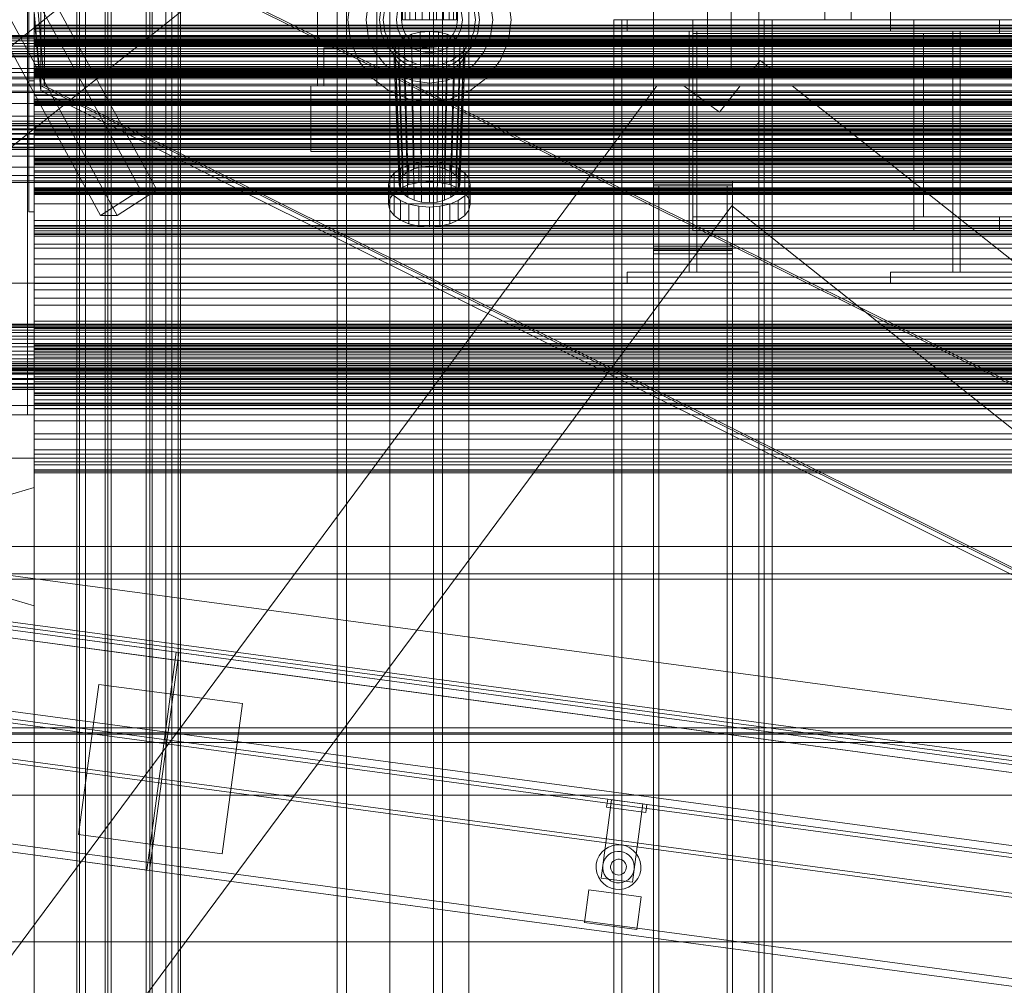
# Model space of a CAD drawing. Header units: millimetres. Extents: x -4738 to 65662, y -68080 to 6847.
# Tile 85 of 256: x -1261 to -514, y -35633 to -34900. Entities that reach past the tile are written whole.
import ezdxf

# ---------------------------------------------------------------- set-up
doc = ezdxf.new("R2010")
doc.units = ezdxf.units.MM
for name, color, linetype, lineweight in [('COTAS_O', 1, 'Continuous', 0), ('COTAS_P', 1, 'Continuous', 0), ('frontal_briquetadora', 7, 'Continuous', 0), ('frontal_C01', 7, 'Continuous', 0), ('frontal_C03', 7, 'Continuous', 0), ('frontal_C09', 7, 'Continuous', 0), ('frontal_C10', 7, 'Continuous', 0), ('frontal_dosificador', 7, 'Continuous', 0), ('frontal_mezcladora', 7, 'Continuous', 0), ('frontal_secador', 7, 'Continuous', 0), ('frontal_tolva', 7, 'Continuous', 0)]:
    doc.layers.add(name, color=color, linetype=linetype, lineweight=lineweight)
doc.dimstyles.new('R19_100', dxfattribs={"dimtxt": 250, "dimasz": 150, "dimexe": 150, "dimexo": 80, "dimgap": 100, "dimtad": 1, "dimtih": 1, "dimtoh": 1, "dimdsep": 46, "dimcen": 0.09, "dimadec": 0, "dimazin": 0, "dimtfac": 1, "dimtdec": 4, "dimtofl": 0, "dimtmove": 0, "dimatfit": 3, "dimfxl": 1, "dimtolj": 1, "dimtzin": 0, "dimarcsym": 0})

# ---------------------------------------------------------------- blocks, each defined once
blk = doc.blocks.new('DIM_R30_46')
at = {"layer": 'COTAS_P'}
for p, q in [((-4100, -35030), (-4219.91, -35921.98)), ((140, -35600), (20.09, -36491.98)), ((-4219.91, -35921.98), (-4065.25, -35897.36)), ((20.09, -36491.98), (-4219.91, -35921.98)), ((-4219.91, -35921.98), (-4077.24, -35986.56)), ((20.09, -36491.98), (-122.58, -36427.39)), ((20.09, -36491.98), (-134.57, -36516.59))]:
    blk.add_line(p, q, dxfattribs=at)
blk.add_text('4278.14 P', height=250, rotation=172.34341, dxfattribs=at).set_placement((-2113.24, -36306.08))
blk = doc.blocks.new('DIM_R30_50')
at = {"layer": 'COTAS_O'}
for p, q in [((-1850, -34900), (-1850, -35600)), ((-150, -34900), (-150, -35600)), ((-1850, -35600), (-1700, -35555)), ((-150, -35600), (-300, -35555)), ((-150, -35600), (-1850, -35600)), ((-1850, -35600), (-1700, -35645)), ((-150, -35600), (-300, -35645))]:
    blk.add_line(p, q, dxfattribs=at)
blk.add_text('1700 O', height=250, rotation=180, dxfattribs=at).set_placement((-1000, -35700))
blk = doc.blocks.new('DIM_R30_51')
at = {"layer": 'COTAS_O'}
for p, q in [((-650, -33700), (50, -33700)), ((50, -33700), (5, -33850)), ((50, -34900), (50, -33700)), ((50, -33700), (95, -33850)), ((50, -34900), (5, -34750)), ((50, -34900), (95, -34750)), ((-650, -34900), (50, -34900))]:
    blk.add_line(p, q, dxfattribs=at)
blk.add_text('1200 O', height=250, rotation=90, dxfattribs=at).set_placement((-50, -34300))
blk = doc.blocks.new('DIM_R30_52')
at = {"layer": 'COTAS_O'}
for p, q in [((-650, -34200), (-500, -34155)), ((650, -34200), (500, -34155)), ((-650, -34900), (-650, -34200)), ((-650, -34200), (650, -34200)), ((-650, -34200), (-500, -34245)), ((650, -34200), (500, -34245)), ((650, -34900), (650, -34200))]:
    blk.add_line(p, q, dxfattribs=at)
blk.add_text('1300 O', height=250, dxfattribs=at).set_placement((0, -34100))
blk = doc.blocks.new('DIM_R30_53')
at = {"layer": 'COTAS_O'}
for p, q in [((-1480, -33670), (-780, -33670)), ((-780, -33670), (-825, -33820)), ((-780, -36000), (-780, -33670)), ((-780, -33670), (-735, -33820)), ((-780, -36000), (-825, -35850)), ((-780, -36000), (-735, -35850)), ((-1480, -36000), (-780, -36000))]:
    blk.add_line(p, q, dxfattribs=at)
blk.add_text('2330 O', height=250, rotation=90, dxfattribs=at).set_placement((-880, -34835))
blk = doc.blocks.new('DIM_R30_54')
at = {"layer": 'COTAS_O'}
for p, q in [((-1480, -35300), (-1330, -35255)), ((490, -35300), (340, -35255)), ((-1480, -36000), (-1480, -35300)), ((-1480, -35300), (490, -35300)), ((-1480, -35300), (-1330, -35345)), ((490, -35300), (340, -35345)), ((490, -36000), (490, -35300))]:
    blk.add_line(p, q, dxfattribs=at)
blk.add_text('1970 O', height=250, dxfattribs=at).set_placement((-495, -35200))
blk = doc.blocks.new('DIM_R30_55')
at = {"layer": 'COTAS_O'}
for p, q in [((-1400, -33000), (-700, -33000)), ((-700, -33000), (-745, -33150)), ((-700, -36000), (-700, -33000)), ((-700, -33000), (-655, -33150)), ((-700, -36000), (-745, -35850)), ((-700, -36000), (-655, -35850)), ((-1400, -36000), (-700, -36000))]:
    blk.add_line(p, q, dxfattribs=at)
blk.add_text('3000 O', height=250, rotation=90, dxfattribs=at).set_placement((-800, -34500))
blk = doc.blocks.new('DIM_R30_56')
at = {"layer": 'COTAS_O'}
for p, q in [((-1400, -35300), (-1250, -35255)), ((1400, -35300), (1250, -35255)), ((-1400, -36000), (-1400, -35300)), ((-1400, -35300), (1400, -35300)), ((-1400, -35300), (-1250, -35345)), ((1400, -35300), (1250, -35345)), ((1400, -36000), (1400, -35300))]:
    blk.add_line(p, q, dxfattribs=at)
blk.add_text('2800 O', height=250, dxfattribs=at).set_placement((0, -35200))

msp = doc.modelspace()

# ---------------------------------------------------------------- linework, layer by layer
at = {"layer": 'frontal_briquetadora'}
for p, q in [((-739, -34736), (-739, -34940)), ((-721, -34736), (-721, -34940)), ((-706.157, -34940), (-698.89, -34930.857)), ((-687.386, -34940), (-698.89, -34930.857)), ((-1480, -34940), (-500, -34940)), ((-1330, -34940), (-500, -34940)), ((-721, -34940), (-739, -34940)), ((-706.157, -34940), (-687.386, -34940)), ((-1330, -35694.962), (-777.418, -34950)), ((-1330, -34950), (340, -34950)), ((-1330, -34950), (-320, -34950)), ((-777.418, -34950), (-756.963, -34950)), ((-756.963, -34950), (-730, -34970)), ((-730, -34970), (-714.105, -34950)), ((-714.105, -34950), (-674.804, -34950)), ((-674.804, -34950), (340, -35756.525)), ((-1330, -35862.816), (-720.639, -35041.307)), ((-720.639, -35041.307), (340, -35884.261))]:
    msp.add_line(p, q, dxfattribs=at)
at = {"layer": 'frontal_C01'}
for p, q in [((-1020, -35975), (-1020, -33925.304)), ((-1013, -35975), (-1013, -33925.304)), ((-947, -35975), (-947, -33925.304)), ((-940, -35975), (-940, -33925.304))]:
    msp.add_line(p, q, dxfattribs=at)
at = {"layer": 'frontal_C03'}
for p, q in [((-1254, -34946.422), (-1254, -32331.232)), ((-1250, -32331.232), (-1250, -34946.422)), ((-1254, -32430.626), (-1254, -35045.817)), ((-1250, -35045.817), (-1250, -32430.626)), ((-1250, -34915.689), (-1250, -34915.372)), ((-1250, -34915.372), (-1250, -34916.483)), ((1250, -34915.372), (-1250, -34915.372)), ((-1250, -34917.247), (-1250, -34915.689)), ((1250, -34915.689), (-1250, -34915.689)), ((-1250, -34916.483), (-1250, -34918.37)), ((1250, -34916.483), (-1250, -34916.483)), ((-1250, -34919.134), (-1250, -34917.247)), ((-1250, -34917.247), (1250, -34917.247)), ((-1250, -34918.37), (-1250, -34919.928)), ((1250, -34918.37), (-1250, -34918.37)), ((-1250, -34920.245), (-1250, -34919.134)), ((1250, -34919.134), (-1250, -34919.134)), ((-1250, -34919.928), (-1250, -34920.245)), ((1250, -34919.928), (-1250, -34919.928)), ((1250, -34920.245), (-1250, -34920.245)), ((-1415, -34936.859), (1415, -34936.859)), ((-1250, -34938.147), (-1250, -34937.83)), ((-1250, -34937.83), (-1250, -34938.941)), ((1250, -34937.83), (-1250, -34937.83)), ((-1250, -34939.705), (-1250, -34938.147)), ((1250, -34938.147), (-1250, -34938.147)), ((-1250, -34938.941), (-1250, -34940.828)), ((1250, -34938.941), (-1250, -34938.941)), ((-1250, -34941.592), (-1250, -34939.705)), ((-1250, -34939.705), (1250, -34939.705)), ((-1250, -34940.828), (-1250, -34942.386)), ((1250, -34940.828), (-1250, -34940.828)), ((-1250, -34942.702), (-1250, -34941.592)), ((1250, -34941.592), (-1250, -34941.592)), ((-1250, -34942.386), (-1250, -34942.702)), ((1250, -34942.386), (-1250, -34942.386)), ((1250, -34942.702), (-1250, -34942.702)), ((-1250, -34946.422), (-1254, -34946.422)), ((-1254, -34946.422), (-1254, -35045.817)), ((-1250, -35045.817), (-1250, -34946.422)), ((-1496, -34954.179), (1496, -34954.179)), ((1496, -34955.078), (-1496, -34955.078)), ((-1250, -34961.393), (-1250, -34956.965)), ((-1250, -34956.965), (-1250, -34957.342)), ((1250, -34956.965), (-1250, -34956.965)), ((-1250, -34957.342), (-1250, -34962.466)), ((1250, -34957.342), (-1250, -34957.342)), ((-1250, -34960.604), (-1250, -34960.288)), ((-1250, -34960.288), (-1250, -34961.398)), ((1250, -34960.288), (-1250, -34960.288)), ((-1250, -34962.162), (-1250, -34960.604)), ((1250, -34960.604), (-1250, -34960.604)), ((-1250, -34969.952), (-1250, -34961.393)), ((1250, -34961.393), (-1250, -34961.393)), ((-1250, -34961.398), (-1250, -34963.285)), ((1250, -34961.398), (-1250, -34961.398)), ((-1250, -34964.049), (-1250, -34962.162)), ((-1250, -34962.162), (1250, -34962.162)), ((-1250, -34962.466), (-1250, -34971.557)), ((1250, -34962.466), (-1250, -34962.466)), ((-1250, -34963.285), (-1250, -34964.843)), ((1250, -34963.285), (-1250, -34963.285)), ((-1250, -34965.16), (-1250, -34964.049)), ((1250, -34964.049), (-1250, -34964.049)), ((-1250, -34964.843), (-1250, -34965.16)), ((1250, -34964.843), (-1250, -34964.843)), ((1250, -34965.16), (-1250, -34965.16)), ((-1250, -34981.338), (-1250, -34969.952)), ((1250, -34969.952), (-1250, -34969.952)), ((-1250, -34971.557), (-1250, -34983.231)), ((1250, -34971.557), (-1250, -34971.557)), ((1496, -34978.662), (-1496, -34978.662)), ((1496, -34978.78), (-1496, -34978.78)), ((1496, -34980.046), (-1496, -34980.046)), ((1496, -34980.381), (-1496, -34980.381)), ((-1415, -34976.859), (1415, -34976.859)), ((-1250, -34993.818), (-1250, -34981.338)), ((-1250, -34981.338), (1250, -34981.338)), ((1496, -34982.72), (-1496, -34982.72)), ((1496, -34983.222), (-1496, -34983.222)), ((-1496, -34986.279), (1496, -34986.279)), ((1496, -34986.87), (-1496, -34986.87)), ((-1250, -34983.062), (-1250, -34982.745)), ((-1250, -34982.745), (-1250, -34983.856)), ((1250, -34982.745), (-1250, -34982.745)), ((-1250, -34984.62), (-1250, -34983.062)), ((1250, -34983.062), (-1250, -34983.062)), ((-1250, -34983.231), (-1250, -34995.711)), ((1250, -34983.231), (-1250, -34983.231)), ((-1250, -34983.856), (-1250, -34985.743)), ((1250, -34983.856), (-1250, -34983.856)), ((-1250, -34986.507), (-1250, -34984.62)), ((-1250, -34984.62), (1250, -34984.62)), ((-1250, -34985.743), (-1250, -34987.301)), ((1250, -34985.743), (-1250, -34985.743)), ((-1250, -34987.618), (-1250, -34986.507)), ((1250, -34986.507), (-1250, -34986.507)), ((-1250, -34987.301), (-1250, -34987.618)), ((1250, -34987.301), (-1250, -34987.301)), ((1250, -34987.618), (-1250, -34987.618)), ((1496, -34990.179), (-1496, -34990.179)), ((1496, -34990.77), (-1496, -34990.77)), ((1496, -34993.827), (-1496, -34993.827)), ((1496, -34994.328), (-1496, -34994.328)), ((1496, -34996.668), (-1496, -34996.668)), ((1496, -34997.003), (-1496, -34997.003)), ((-1250, -35005.492), (-1250, -34993.818)), ((1250, -34993.818), (-1250, -34993.818)), ((-1250, -34995.711), (-1250, -35007.097)), ((1250, -34995.711), (-1250, -34995.711)), ((1496, -34998.269), (-1496, -34998.269)), ((1496, -34998.387), (-1496, -34998.387)), ((-1250, -35005.519), (-1250, -35005.203)), ((-1250, -35005.203), (-1250, -35006.313)), ((1250, -35005.203), (-1250, -35005.203)), ((-1250, -35014.583), (-1250, -35005.492)), ((1250, -35005.492), (-1250, -35005.492)), ((-1250, -35007.078), (-1250, -35005.519)), ((1250, -35005.519), (-1250, -35005.519)), ((-1250, -35006.313), (-1250, -35008.201)), ((1250, -35006.313), (-1250, -35006.313)), ((-1250, -35008.965), (-1250, -35007.078)), ((-1250, -35007.078), (1250, -35007.078)), ((-1250, -35007.097), (-1250, -35015.655)), ((1250, -35007.097), (-1250, -35007.097)), ((-1250, -35008.201), (-1250, -35009.759)), ((1250, -35008.201), (-1250, -35008.201)), ((-1250, -35010.075), (-1250, -35008.965)), ((1250, -35008.965), (-1250, -35008.965)), ((-1250, -35009.759), (-1250, -35010.075)), ((1250, -35009.759), (-1250, -35009.759)), ((1250, -35010.075), (-1250, -35010.075)), ((-1250, -35019.707), (-1250, -35014.583)), ((1250, -35014.583), (-1250, -35014.583)), ((-1250, -35015.655), (-1250, -35020.083)), ((1250, -35015.655), (-1250, -35015.655)), ((-1250, -35020.083), (-1250, -35019.707)), ((1250, -35019.707), (-1250, -35019.707)), ((1250, -35020.083), (-1250, -35020.083)), ((-1250, -35027.977), (-1250, -35027.661)), ((-1250, -35027.661), (-1250, -35028.771)), ((1250, -35027.661), (-1250, -35027.661)), ((-1250, -35029.535), (-1250, -35027.977)), ((1250, -35027.977), (-1250, -35027.977)), ((-1250, -35028.771), (-1250, -35030.658)), ((1250, -35028.771), (-1250, -35028.771)), ((-1250, -35031.422), (-1250, -35029.535)), ((-1250, -35029.535), (1250, -35029.535)), ((-1250, -35030.658), (-1250, -35032.216)), ((1250, -35030.658), (-1250, -35030.658)), ((-1250, -35032.533), (-1250, -35031.422)), ((1250, -35031.422), (-1250, -35031.422)), ((-1250, -35032.216), (-1250, -35032.533)), ((1250, -35032.216), (-1250, -35032.216)), ((1250, -35032.533), (-1250, -35032.533)), ((-1254, -35045.817), (-1250, -35045.817)), ((-1250, -35057.295), (-1250, -35056.043)), ((-1250, -35056.043), (-1250, -35058.401)), ((1250, -35056.043), (-1250, -35056.043)), ((-1250, -35062.11), (-1250, -35057.295)), ((1250, -35057.295), (-1250, -35057.295)), ((-1250, -35058.401), (-1250, -35064.28)), ((1250, -35058.401), (-1250, -35058.401)), ((-1250, -35070.303), (-1250, -35062.11)), ((1250, -35062.11), (-1250, -35062.11)), ((-1250, -35064.28), (-1250, -35073.452)), ((1250, -35064.28), (-1250, -35064.28)), ((-1250, -35081.558), (-1250, -35070.303)), ((1250, -35070.303), (-1250, -35070.303)), ((-1250, -35073.452), (-1250, -35085.566)), ((1250, -35073.452), (-1250, -35073.452)), ((-1250, -35095.443), (-1250, -35081.558)), ((1250, -35081.558), (-1250, -35081.558)), ((-1250, -35085.566), (-1250, -35100.157)), ((1250, -35085.566), (-1250, -35085.566)), ((-1250, -35111.425), (-1250, -35095.443)), ((1250, -35095.443), (-1250, -35095.443)), ((-1250, -35100.157), (-1250, -35116.663)), ((1250, -35100.157), (-1250, -35100.157)), ((-1250, -35128.89), (-1250, -35111.425)), ((1250, -35111.425), (-1250, -35111.425)), ((-1250, -35116.663), (-1250, -35134.45)), ((1250, -35116.663), (-1250, -35116.663)), ((1495, -35131.073), (-1495, -35131.073)), ((1495, -35131.485), (-1495, -35131.485)), ((-1250, -35147.166), (-1250, -35128.89)), ((-1250, -35128.89), (1250, -35128.89)), ((1495, -35132.513), (-1495, -35132.513)), ((1495, -35133.71), (-1495, -35133.71)), ((1495, -35135.665), (-1495, -35135.665)), ((1495, -35137.529), (-1495, -35137.529)), ((-1250, -35134.45), (-1250, -35152.834)), ((1250, -35134.45), (-1250, -35134.45)), ((1495, -35140.221), (-1495, -35140.221)), ((1495, -35142.569), (-1495, -35142.569)), ((-1495, -35145.733), (1495, -35145.733)), ((-1250, -35149.552), (-1250, -35146.092)), ((-1250, -35146.092), (-1250, -35146.386)), ((1250, -35146.092), (-1250, -35146.092)), ((-1250, -35146.386), (-1250, -35150.389)), ((1250, -35146.386), (-1250, -35146.386)), ((1495, -35148.337), (-1495, -35148.337)), ((1495, -35151.663), (-1495, -35151.663)), ((1495, -35154.267), (-1495, -35154.267)), ((-1250, -35165.55), (-1250, -35147.166)), ((1250, -35147.166), (-1250, -35147.166)), ((-1250, -35156.238), (-1250, -35149.552)), ((1250, -35149.552), (-1250, -35149.552)), ((-1250, -35150.389), (-1250, -35157.492)), ((1250, -35150.389), (-1250, -35150.389)), ((-1250, -35152.834), (-1250, -35171.11)), ((1250, -35152.834), (-1250, -35152.834)), ((1496, -35160.886), (-1496, -35160.886)), ((1496, -35161.003), (-1496, -35161.003)), ((1495, -35157.431), (-1495, -35157.431)), ((1495, -35159.779), (-1495, -35159.779)), ((-1250, -35165.133), (-1250, -35156.238)), ((1250, -35156.238), (-1250, -35156.238)), ((-1250, -35157.492), (-1250, -35166.612)), ((1250, -35157.492), (-1250, -35157.492)), ((1496, -35162.269), (-1496, -35162.269)), ((1496, -35162.604), (-1496, -35162.604)), ((1496, -35164.944), (-1496, -35164.944)), ((1496, -35165.445), (-1496, -35165.445)), ((-1496, -35168.502), (1496, -35168.502)), ((1496, -35169.093), (-1496, -35169.093)), ((1495, -35162.471), (-1495, -35162.471)), ((1495, -35164.335), (-1495, -35164.335)), ((1495, -35166.29), (-1495, -35166.29)), ((1495, -35167.487), (-1495, -35167.487)), ((1495, -35168.515), (-1495, -35168.515)), ((1495, -35168.927), (-1495, -35168.927)), ((-1250, -35174.883), (-1250, -35165.133)), ((-1250, -35165.133), (1250, -35165.133)), ((-1250, -35183.337), (-1250, -35165.55)), ((1250, -35165.55), (-1250, -35165.55)), ((-1250, -35166.612), (-1250, -35176.362)), ((1250, -35166.612), (-1250, -35166.612)), ((1496, -35172.402), (-1496, -35172.402)), ((1496, -35172.994), (-1496, -35172.994)), ((1496, -35176.05), (-1496, -35176.05)), ((1496, -35176.552), (-1496, -35176.552)), ((-1250, -35171.11), (-1250, -35188.575)), ((1250, -35171.11), (-1250, -35171.11)), ((-1250, -35184.004), (-1250, -35174.883)), ((1250, -35174.883), (-1250, -35174.883)), ((-1250, -35176.362), (-1250, -35185.257)), ((1250, -35176.362), (-1250, -35176.362)), ((1496, -35178.891), (-1496, -35178.891)), ((1496, -35179.226), (-1496, -35179.226)), ((1496, -35180.492), (-1496, -35180.492)), ((1496, -35180.61), (-1496, -35180.61)), ((-1250, -35199.843), (-1250, -35183.337)), ((1250, -35183.337), (-1250, -35183.337)), ((-1250, -35191.106), (-1250, -35184.004)), ((1250, -35184.004), (-1250, -35184.004)), ((-1250, -35185.257), (-1250, -35191.944)), ((1250, -35185.257), (-1250, -35185.257)), ((-1250, -35188.575), (-1250, -35204.557)), ((1250, -35188.575), (-1250, -35188.575)), ((-1250, -35195.109), (-1250, -35191.106)), ((1250, -35191.106), (-1250, -35191.106)), ((-1415, -35192.849), (1415, -35192.849)), ((-1250, -35191.944), (-1250, -35195.403)), ((1250, -35191.944), (-1250, -35191.944)), ((-1250, -35195.403), (-1250, -35195.109)), ((1250, -35195.109), (-1250, -35195.109)), ((1250, -35195.403), (-1250, -35195.403)), ((-1250, -35214.434), (-1250, -35199.843)), ((1250, -35199.843), (-1250, -35199.843)), ((-1250, -35204.557), (-1250, -35218.442)), ((1250, -35204.557), (-1250, -35204.557)), ((-1250, -35226.548), (-1250, -35214.434)), ((1250, -35214.434), (-1250, -35214.434)), ((-1250, -35218.442), (-1250, -35229.697)), ((1250, -35218.442), (-1250, -35218.442)), ((-1250, -35235.72), (-1250, -35226.548)), ((1250, -35226.548), (-1250, -35226.548)), ((-1415, -35232.849), (1415, -35232.849)), ((-1250, -35229.697), (-1250, -35237.89)), ((1250, -35229.697), (-1250, -35229.697)), ((-1250, -35241.599), (-1250, -35235.72)), ((1250, -35235.72), (-1250, -35235.72)), ((-1250, -35237.89), (-1250, -35242.705)), ((1250, -35237.89), (-1250, -35237.89)), ((-1250, -35243.957), (-1250, -35241.599)), ((1250, -35241.599), (-1250, -35241.599)), ((-1250, -35242.705), (-1250, -35243.957)), ((1250, -35242.705), (-1250, -35242.705)), ((1250, -35243.957), (-1250, -35243.957)), ((-1496, -35320.73), (1496, -35320.73)), ((1496, -35324.628), (-1496, -35324.628)), ((1496, -35437.51), (-1496, -35437.51)), ((1496, -35441.408), (-1496, -35441.408)), ((-1496, -35442.306), (1496, -35442.306)), ((-1415, -35448.839), (1415, -35448.839)), ((-1415, -35488.839), (1415, -35488.839))]:
    msp.add_line(p, q, dxfattribs=at)
at = {"layer": 'frontal_C09'}
for p, q in [((92.26, -35504.79), (-4028.81, -34950.779)), ((146.662, -35550.446), (-4093.338, -34980.446)), ((147.061, -35547.473), (-4092.939, -34977.473)), ((87.596, -35539.478), (-4033.473, -34985.467)), ((77.286, -35541.119), (-4023.962, -34989.772)), ((76.886, -35544.093), (-4024.362, -34992.746)), ((47.154, -35540.095), (-3994.629, -34996.743)), ((46.354, -35546.042), (-3995.429, -35002.689)), ((207.511, -35623.202), (-4171.241, -35034.549)), ((206.711, -35629.148), (-4172.041, -35040.495)), ((206.311, -35632.121), (-4172.44, -35043.468)), ((133.338, -35649.554), (-4106.662, -35079.554)), ((132.939, -35652.527), (-4107.061, -35082.527)), ((194.187, -35722.31), (-4184.565, -35133.657)), ((193.388, -35728.257), (-4185.364, -35139.604)), ((-1142.148, -35380.213), (-2329.467, -35220.597)), ((-1142.947, -35386.16), (-2330.266, -35226.543)), ((-1142.148, -35380.213), (-1164.398, -35545.724)), ((-1162.416, -35545.991), (-1140.166, -35380.479)), ((-1142.148, -35380.213), (-1142.947, -35386.16)), ((-1140.965, -35386.426), (-1140.166, -35380.479)), ((47.154, -35540.095), (-1140.166, -35380.479)), ((-1164.398, -35545.724), (-2351.717, -35386.108)), ((46.354, -35546.042), (-1140.965, -35386.426)), ((-1216.243, -35518.574), (-1200.921, -35404.6)), ((-1091.902, -35419.256), (-1200.921, -35404.6)), ((-1091.902, -35419.256), (-1107.224, -35533.23)), ((-819.749, -35551.697), (-811.755, -35492.232)), ((-815.528, -35497.778), (-814.729, -35491.832)), ((-785.795, -35501.776), (-815.528, -35497.778)), ((-784.996, -35495.829), (-814.729, -35491.832)), ((-787.969, -35495.429), (-811.755, -35492.232)), ((-787.969, -35495.429), (-795.963, -35554.894)), ((-784.996, -35495.829), (-785.795, -35501.776)), ((-1107.224, -35533.23), (-1216.243, -35518.574)), ((-810.879, -35526.952), (-814.001, -35528.117)), ((-807.59, -35526.418), (-810.879, -35526.952)), ((-804.259, -35526.536), (-807.59, -35526.418)), ((-801.016, -35527.302), (-804.259, -35526.536)), ((-797.984, -35528.686), (-801.016, -35527.302)), ((-821.223, -35534.845), (-822.607, -35537.876)), ((-819.275, -35532.141), (-821.223, -35534.845)), ((-816.836, -35529.869), (-819.275, -35532.141)), ((-815.524, -35535.448), (-816.9, -35537.356)), ((-814.001, -35528.117), (-816.836, -35529.869)), ((-813.803, -35533.845), (-815.524, -35535.448)), ((-811.802, -35532.608), (-813.803, -35533.845)), ((-809.598, -35531.785), (-811.802, -35532.608)), ((-807.276, -35531.408), (-809.598, -35531.785)), ((-804.925, -35531.492), (-807.276, -35531.408)), ((-802.636, -35532.032), (-804.925, -35531.492)), ((-800.496, -35533.009), (-802.636, -35532.032)), ((-798.587, -35534.384), (-800.496, -35533.009)), ((-796.984, -35536.106), (-798.587, -35534.384)), ((-795.28, -35530.634), (-797.984, -35528.686)), ((-793.009, -35533.073), (-795.28, -35530.634)), ((-791.257, -35535.908), (-793.009, -35533.073)), ((-823.373, -35541.12), (-823.491, -35544.45)), ((-822.607, -35537.876), (-823.373, -35541.12)), ((-818.417, -35541.786), (-818.5, -35544.137)), ((-817.877, -35539.496), (-818.417, -35541.786)), ((-816.9, -35537.356), (-817.877, -35539.496)), ((-812.471, -35542.585), (-812.512, -35543.761)), ((-812.2, -35541.441), (-812.471, -35542.585)), ((-811.712, -35540.371), (-812.2, -35541.441)), ((-811.024, -35539.416), (-811.712, -35540.371)), ((-810.164, -35538.615), (-811.024, -35539.416)), ((-809.163, -35537.996), (-810.164, -35538.615)), ((-808.061, -35537.585), (-809.163, -35537.996)), ((-806.9, -35537.397), (-808.061, -35537.585)), ((-805.725, -35537.438), (-806.9, -35537.397)), ((-804.58, -35537.708), (-805.725, -35537.438)), ((-803.51, -35538.197), (-804.58, -35537.708)), ((-802.556, -35538.885), (-803.51, -35538.197)), ((-801.754, -35539.745), (-802.556, -35538.885)), ((-801.136, -35540.746), (-801.754, -35539.745)), ((-800.724, -35541.848), (-801.136, -35540.746)), ((-800.536, -35543.009), (-800.724, -35541.848)), ((-795.747, -35538.107), (-796.984, -35536.106)), ((-794.925, -35540.311), (-795.747, -35538.107)), ((-794.548, -35542.633), (-794.925, -35540.311)), ((-794.631, -35544.984), (-794.548, -35542.633)), ((-790.091, -35539.03), (-791.257, -35535.908)), ((-789.557, -35542.319), (-790.091, -35539.03)), ((-789.676, -35545.65), (-789.557, -35542.319)), ((24.903, -35705.607), (-1162.416, -35545.991)), ((-823.491, -35544.45), (-822.957, -35547.74)), ((-822.957, -35547.74), (-821.791, -35550.862)), ((-818.5, -35544.137), (-818.124, -35546.459)), ((-818.124, -35546.459), (-817.301, -35548.663)), ((-817.301, -35548.663), (-816.064, -35550.664)), ((-812.512, -35543.761), (-812.324, -35544.922)), ((-812.324, -35544.922), (-811.913, -35546.024)), ((-811.913, -35546.024), (-811.294, -35547.024)), ((-811.294, -35547.024), (-810.492, -35547.885)), ((-810.492, -35547.885), (-809.538, -35548.573)), ((-809.538, -35548.573), (-808.468, -35549.061)), ((-808.468, -35549.061), (-807.323, -35549.331)), ((-807.323, -35549.331), (-806.148, -35549.373)), ((-806.148, -35549.373), (-804.987, -35549.185)), ((-804.987, -35549.185), (-803.885, -35548.773)), ((-803.885, -35548.773), (-802.885, -35548.155)), ((-802.885, -35548.155), (-802.024, -35547.353)), ((-802.024, -35547.353), (-801.336, -35546.399)), ((-801.336, -35546.399), (-800.848, -35545.329)), ((-800.848, -35545.329), (-800.578, -35544.184)), ((-800.578, -35544.184), (-800.536, -35543.009)), ((-797.524, -35551.322), (-796.148, -35549.413)), ((-796.148, -35549.413), (-795.171, -35547.273)), ((-795.171, -35547.273), (-794.631, -35544.984)), ((-791.825, -35551.925), (-790.441, -35548.893)), ((-790.441, -35548.893), (-789.676, -35545.65)), ((-821.791, -35550.862), (-820.039, -35553.697)), ((-820.039, -35553.697), (-817.768, -35556.135)), ((-795.963, -35554.894), (-819.749, -35551.697)), ((-817.768, -35556.135), (-815.064, -35558.084)), ((-816.064, -35550.664), (-814.461, -35552.385)), ((-814.461, -35552.385), (-812.552, -35553.761)), ((-812.552, -35553.761), (-810.412, -35554.737)), ((-810.412, -35554.737), (-808.123, -35555.278)), ((-808.123, -35555.278), (-805.772, -35555.361)), ((-805.772, -35555.361), (-803.45, -35554.984)), ((-803.45, -35554.984), (-801.246, -35554.162)), ((-801.246, -35554.162), (-799.245, -35552.925)), ((-799.245, -35552.925), (-797.524, -35551.322)), ((-799.047, -35558.652), (-796.212, -35556.9)), ((-796.212, -35556.9), (-793.773, -35554.628)), ((-793.773, -35554.628), (-791.825, -35551.925)), ((-832.341, -35585.319), (-829.01, -35560.542)), ((-789.367, -35565.871), (-829.01, -35560.542)), ((-815.064, -35558.084), (-812.033, -35559.468)), ((-812.033, -35559.468), (-808.789, -35560.233)), ((-808.789, -35560.233), (-805.459, -35560.351)), ((-805.459, -35560.351), (-802.169, -35559.817)), ((-802.169, -35559.817), (-799.047, -35558.652)), ((-789.367, -35565.871), (-792.698, -35590.648)), ((-792.698, -35590.648), (-832.341, -35585.319))]:
    msp.add_line(p, q, dxfattribs=at)
at = {"layer": 'frontal_C10'}
for p, q in [((-1408.694, -34589.171), (-1169.365, -35029.171)), ((-1156.861, -35029.171), (-1396.19, -34589.171)), ((-1199.479, -35048.502), (-1438.809, -34608.502)), ((-1186.975, -35048.502), (-1426.305, -34608.502)), ((-1217.508, -35975), (-1217.508, -34618.837)), ((-1215.554, -34618.837), (-1215.554, -35975)), ((-1210.951, -34618.837), (-1210.951, -35975)), ((-1196.016, -35975), (-1196.016, -34618.837)), ((-1194.063, -34618.837), (-1194.063, -35975)), ((-1191.414, -35975), (-1191.414, -34618.837)), ((-1164.926, -35975), (-1164.926, -34618.837)), ((-1162.278, -34618.837), (-1162.278, -35975)), ((-1160.324, -35975), (-1160.324, -34618.837)), ((-1145.389, -34618.837), (-1145.389, -35975)), ((-1140.786, -34618.837), (-1140.786, -35975)), ((-1138.833, -35975), (-1138.833, -34618.837)), ((-1169.365, -35029.171), (-1199.479, -35048.502)), ((-1186.975, -35048.502), (-1156.861, -35029.171)), ((-1156.861, -35029.171), (-1169.365, -35029.171)), ((-1199.479, -35048.502), (-1186.975, -35048.502))]:
    msp.add_line(p, q, dxfattribs=at)
at = {"layer": 'frontal_dosificador'}
for p, q in [((-1250, -35988), (-1250, -33900)), ((-1150, -35988), (-1150, -33900))]:
    msp.add_line(p, q, dxfattribs=at)
at = {"layer": 'frontal_mezcladora'}
for p, q in [((-980, -35980), (-980, -33390)), ((-920, -35980), (-920, -33390)), ((-971.2, -34900), (-971.2, -33450)), ((-970.478, -34900), (-970.478, -33450)), ((-968.36, -34900), (-968.36, -33450)), ((-964.991, -34900), (-964.991, -33450)), ((-960.6, -34900), (-960.6, -33450)), ((-955.487, -34900), (-955.487, -33450)), ((-950, -33450), (-950, -34900)), ((-944.513, -34900), (-944.513, -33450)), ((-939.4, -34900), (-939.4, -33450)), ((-935.009, -34900), (-935.009, -33450)), ((-931.64, -34900), (-931.64, -33450)), ((-929.522, -34900), (-929.522, -33450)), ((-928.8, -34900), (-928.8, -33450)), ((-1035, -34950), (-1035, -34720)), ((-990, -34950), (-990, -34720)), ((-600, -34900), (-600, -34820)), ((-1012, -34900), (-1009.887, -34883.953)), ((-890.113, -34883.953), (-888, -34900)), ((-630, -34900), (-630, -34880)), ((-998, -34900), (-996.364, -34887.577)), ((-988, -34900), (-986.705, -34890.165)), ((-985, -34900), (-983.807, -34890.941)), ((-916.193, -34890.941), (-915, -34900)), ((-913.295, -34890.165), (-912, -34900)), ((-903.636, -34887.577), (-902, -34900)), ((-1009.887, -34916.047), (-1012, -34900)), ((-996.364, -34912.423), (-998, -34900)), ((-986.705, -34909.835), (-988, -34900)), ((-983.807, -34909.059), (-985, -34900)), ((-975, -34900), (-974.148, -34893.53)), ((-974.148, -34906.47), (-975, -34900)), ((-971.2, -34900), (-970.478, -34894.513)), ((-970.478, -34905.487), (-971.2, -34900)), ((-970.478, -34900), (-971.2, -34900)), ((-968.36, -34900), (-970.478, -34900)), ((-964.991, -34900), (-968.36, -34900)), ((-960.6, -34900), (-964.991, -34900)), ((-955.487, -34900), (-960.6, -34900)), ((-950, -34900), (-955.487, -34900)), ((-944.513, -34900), (-950, -34900)), ((-944.513, -34900), (-939.4, -34900)), ((-939.4, -34900), (-935.009, -34900)), ((-935.009, -34900), (-931.64, -34900)), ((-931.64, -34900), (-929.522, -34900)), ((-929.522, -34894.513), (-928.8, -34900)), ((-928.8, -34900), (-929.522, -34905.487)), ((-929.522, -34900), (-928.8, -34900)), ((-925.852, -34893.53), (-925, -34900)), ((-925, -34900), (-925.852, -34906.47)), ((-915, -34900), (-916.193, -34909.059)), ((-912, -34900), (-913.295, -34909.835)), ((-902, -34900), (-903.636, -34912.423)), ((-888, -34900), (-890.113, -34916.047)), ((-810, -34900), (-804, -34900)), ((-810, -35988), (-810, -34900)), ((-804, -35988), (-804, -34900)), ((-804, -34900), (-696, -34900)), ((-800, -34900), (-700, -34900)), ((-800, -34908.5), (-800, -34900)), ((-750, -34900), (750, -34900)), ((-750, -34900), (-750, -34910.5)), ((-750, -34900), (-400, -34900)), ((-750, -34900), (-750, -34908.5)), ((-700, -34908.5), (-700, -34900)), ((-696, -34900), (-690, -34900)), ((-696, -35988), (-696, -34900)), ((-690, -35988), (-690, -34900)), ((-630, -34900), (-470, -34900)), ((-600, -34900), (600, -34900)), ((-600, -34900), (-500, -34900)), ((-600, -34908.5), (-600, -34900)), ((-582.5, -34900), (-517.5, -34900)), ((-582.5, -34910.5), (-582.5, -34900)), ((-517.5, -34910.5), (-517.5, -34900)), ((-971.651, -34912.5), (-974.148, -34906.47)), ((-968.36, -34910.6), (-970.478, -34905.487)), ((-929.522, -34905.487), (-931.64, -34910.6)), ((-925.852, -34906.47), (-928.349, -34912.5)), ((-991.569, -34924), (-996.364, -34912.423)), ((-982.909, -34919), (-986.705, -34909.835)), ((-980.311, -34917.5), (-983.807, -34909.059)), ((-973.383, -34916.9), (-969.092, -34913.545)), ((-967.678, -34917.678), (-971.651, -34912.5)), ((-969.092, -34913.545), (-963.5, -34910.97)), ((-969.092, -34913.545), (-966.263, -35015.242)), ((-964.991, -34914.991), (-968.36, -34910.6)), ((-960.6, -34918.36), (-964.991, -34914.991)), ((-963.5, -34910.97), (-956.988, -34909.352)), ((-963.5, -34910.97), (-961.5, -35013.049)), ((-956.988, -34909.352), (-950, -34908.8)), ((-956.988, -34909.352), (-955.953, -35011.67)), ((-950, -34908.8), (-943.012, -34909.352)), ((-950, -34908.8), (-950, -35011.2)), ((-943.012, -34909.352), (-944.047, -35011.67)), ((-943.012, -34909.352), (-936.5, -34910.97)), ((-935.009, -34914.991), (-939.4, -34918.36)), ((-936.5, -34910.97), (-938.5, -35013.049)), ((-936.5, -34910.97), (-930.908, -34913.545)), ((-931.64, -34910.6), (-935.009, -34914.991)), ((-930.908, -34913.545), (-933.737, -35015.242)), ((-928.349, -34912.5), (-932.322, -34917.678)), ((-930.908, -34913.545), (-926.617, -34916.9)), ((-916.193, -34909.059), (-919.689, -34917.5)), ((-913.295, -34909.835), (-917.091, -34919)), ((-903.636, -34912.423), (-908.431, -34924)), ((-800, -34908.5), (-700, -34908.5)), ((-752.8, -34908.5), (-747.2, -34908.5)), ((-752.8, -35091.5), (-752.8, -34908.5)), ((-750, -34908.5), (-400, -34908.5)), ((-750, -34908.5), (-750, -34991.5)), ((-750, -34910.5), (750, -34910.5)), ((-750, -34910.5), (-750, -35049.5)), ((-747.2, -35091.5), (-747.2, -34908.5)), ((-600, -34908.5), (-500, -34908.5)), ((-582.5, -34910.5), (-517.5, -34910.5)), ((-582.5, -34910.5), (-575, -34910.5)), ((-582.5, -35049.5), (-582.5, -34910.5)), ((-575, -35049.5), (-575, -34910.5)), ((-552.8, -34908.5), (-547.2, -34908.5)), ((-552.8, -35091.5), (-552.8, -34908.5)), ((-547.2, -35091.5), (-547.2, -34908.5)), ((-1030, -34921.2), (-950, -34921.2)), ((-1030, -34950), (-1030, -34921.2)), ((-1003.694, -34931), (-1009.887, -34916.047)), ((-976.87, -34926.87), (-982.909, -34919)), ((-974.749, -34924.749), (-980.311, -34917.5)), ((-977, -34925), (-976.08, -34920.807)), ((-976.08, -34920.807), (-973.383, -34916.9)), ((-976.08, -34920.807), (-972.216, -35021.428)), ((-973.383, -34916.9), (-969.919, -35018.1)), ((-962.5, -34921.651), (-967.678, -34917.678)), ((-956.47, -34924.148), (-962.5, -34921.651)), ((-955.487, -34920.478), (-960.6, -34918.36)), ((-950, -34921.2), (-955.487, -34920.478)), ((-944.513, -34920.478), (-950, -34921.2)), ((-950, -34950), (-950, -34921.2)), ((-939.4, -34918.36), (-944.513, -34920.478)), ((-937.5, -34921.651), (-943.53, -34924.148)), ((-932.322, -34917.678), (-937.5, -34921.651)), ((-926.617, -34916.9), (-930.081, -35018.1)), ((-923.92, -34920.807), (-927.784, -35021.428)), ((-926.617, -34916.9), (-923.92, -34920.807)), ((-919.689, -34917.5), (-925.251, -34924.749)), ((-923.92, -34920.807), (-923, -34925)), ((-917.091, -34919), (-923.13, -34926.87)), ((-890.113, -34916.047), (-896.306, -34931)), ((-983.941, -34933.941), (-991.569, -34924)), ((-976.08, -34929.193), (-977, -34925)), ((-973, -35025), (-977, -34925)), ((-969, -34932.909), (-976.87, -34926.87)), ((-973.383, -34933.1), (-976.08, -34929.193)), ((-976.08, -34929.193), (-972.216, -35028.572)), ((-967.5, -34930.311), (-974.749, -34924.749)), ((-959.059, -34933.807), (-967.5, -34930.311)), ((-950, -34925), (-956.47, -34924.148)), ((-943.53, -34924.148), (-950, -34925)), ((-932.5, -34930.311), (-940.941, -34933.807)), ((-925.251, -34924.749), (-932.5, -34930.311)), ((-923.13, -34926.87), (-931, -34932.909)), ((-923.92, -34929.193), (-927.784, -35028.572)), ((-923, -34925), (-927, -35025)), ((-923.92, -34929.193), (-926.617, -34933.1)), ((-923, -34925), (-923.92, -34929.193)), ((-908.431, -34924), (-916.059, -34933.941)), ((-993.841, -34943.841), (-1003.694, -34931)), ((-974, -34941.569), (-983.941, -34933.941)), ((-969.092, -34936.455), (-973.383, -34933.1)), ((-973.383, -34933.1), (-969.919, -35031.9)), ((-963.5, -34939.03), (-969.092, -34936.455)), ((-969.092, -34936.455), (-966.263, -35034.758)), ((-959.835, -34936.705), (-969, -34932.909)), ((-950, -34938), (-959.835, -34936.705)), ((-950, -34935), (-959.059, -34933.807)), ((-940.941, -34933.807), (-950, -34935)), ((-940.165, -34936.705), (-950, -34938)), ((-931, -34932.909), (-940.165, -34936.705)), ((-930.908, -34936.455), (-936.5, -34939.03)), ((-930.908, -34936.455), (-933.737, -35034.758)), ((-926.617, -34933.1), (-930.908, -34936.455)), ((-926.617, -34933.1), (-930.081, -35031.9)), ((-916.059, -34933.941), (-926, -34941.569)), ((-896.306, -34931), (-906.159, -34943.841)), ((-981, -34953.694), (-993.841, -34943.841)), ((-962.423, -34946.364), (-974, -34941.569)), ((-956.988, -34940.648), (-963.5, -34939.03)), ((-963.5, -34939.03), (-961.5, -35036.951)), ((-950, -34941.2), (-956.988, -34940.648)), ((-956.988, -34940.648), (-955.953, -35038.33)), ((-943.012, -34940.648), (-950, -34941.2)), ((-950, -34941.2), (-950, -35038.8)), ((-943.012, -34940.648), (-944.047, -35038.33)), ((-936.5, -34939.03), (-943.012, -34940.648)), ((-936.5, -34939.03), (-938.5, -35036.951)), ((-926, -34941.569), (-937.577, -34946.364)), ((-906.159, -34943.841), (-919, -34953.694)), ((-1040, -34950), (-980, -34950)), ((-1040, -35000), (-1040, -34950)), ((-1035, -34950), (-990, -34950)), ((-1030, -34950), (-950, -34950)), ((-980, -35000), (-980, -34950)), ((-950, -34948), (-962.423, -34946.364)), ((-937.577, -34946.364), (-950, -34948)), ((-966.047, -34959.887), (-981, -34953.694)), ((-950, -34962), (-966.047, -34959.887)), ((-933.953, -34959.887), (-950, -34962)), ((-919, -34953.694), (-933.953, -34959.887)), ((-750, -34991.5), (-400, -34991.5)), ((-750, -34991.5), (-750, -35000)), ((-1040, -35000), (-980, -35000)), ((-750, -35000), (-400, -35000)), ((-971.92, -35012.841), (-965.5, -35010.108)), ((-965.5, -35010.108), (-958.023, -35008.39)), ((-965.5, -35010.108), (-965.5, -35025.108)), ((-955.953, -35011.67), (-961.5, -35013.049)), ((-958.023, -35008.39), (-950, -35007.804)), ((-958.023, -35008.39), (-958.023, -35023.39)), ((-950, -35011.2), (-955.953, -35011.67)), ((-950, -35007.804), (-941.977, -35008.39)), ((-950, -35007.804), (-950, -35022.804)), ((-944.047, -35011.67), (-950, -35011.2)), ((-938.5, -35013.049), (-944.047, -35011.67)), ((-941.977, -35008.39), (-934.5, -35010.108)), ((-941.977, -35008.39), (-941.977, -35023.39)), ((-934.5, -35010.108), (-928.08, -35012.841)), ((-934.5, -35010.108), (-934.5, -35025.108)), ((-979.944, -35020.549), (-976.847, -35016.402)), ((-976.847, -35016.402), (-971.92, -35012.841)), ((-976.847, -35016.402), (-976.847, -35031.402)), ((-969.919, -35018.1), (-972.216, -35021.428)), ((-971.92, -35012.841), (-971.92, -35027.841)), ((-966.263, -35015.242), (-969.919, -35018.1)), ((-961.5, -35013.049), (-966.263, -35015.242)), ((-933.737, -35015.242), (-938.5, -35013.049)), ((-930.081, -35018.1), (-933.737, -35015.242)), ((-927.784, -35021.428), (-930.081, -35018.1)), ((-928.08, -35012.841), (-923.153, -35016.402)), ((-928.08, -35012.841), (-928.08, -35027.841)), ((-923.153, -35016.402), (-920.056, -35020.549)), ((-923.153, -35016.402), (-923.153, -35031.402)), ((-981, -35025), (-979.944, -35020.549)), ((-979.944, -35029.451), (-981, -35025)), ((-981, -35040), (-981, -35025)), ((-979.944, -35020.549), (-979.944, -35035.549)), ((-972.216, -35021.428), (-973, -35025)), ((-973, -35025), (-972.216, -35028.572)), ((-965.5, -35025.108), (-971.92, -35027.841)), ((-958.023, -35023.39), (-965.5, -35025.108)), ((-950, -35022.804), (-958.023, -35023.39)), ((-941.977, -35023.39), (-950, -35022.804)), ((-934.5, -35025.108), (-941.977, -35023.39)), ((-928.08, -35027.841), (-934.5, -35025.108)), ((-927, -35025), (-927.784, -35021.428)), ((-927.784, -35028.572), (-927, -35025)), ((-920.056, -35020.549), (-919, -35025)), ((-920.056, -35020.549), (-920.056, -35035.549)), ((-919, -35025), (-920.056, -35029.451)), ((-919, -35025), (-919, -35040)), ((-780, -35872.255), (-780, -35022.255)), ((-780, -35022.255), (-720, -35022.255)), ((-780, -35025.954), (-780, -35022.255)), ((-780, -35874.749), (-780, -35024.749)), ((-780, -35024.749), (-720, -35024.749)), ((-780, -35028.116), (-780, -35024.749)), ((-720, -35025.954), (-780, -35025.954)), ((-780, -35025.954), (-780, -35875.954)), ((-780, -35025.954), (-776, -35025.954)), ((-780, -35074.046), (-780, -35025.954)), ((-776, -35025.954), (-776, -35875.954)), ((-776, -35025.954), (-776, -35074.046)), ((-724, -35875.954), (-724, -35025.954)), ((-724, -35025.954), (-720, -35025.954)), ((-724, -35074.046), (-724, -35025.954)), ((-720, -35022.255), (-720, -35872.255)), ((-720, -35022.255), (-720, -35025.954)), ((-720, -35024.749), (-720, -35874.749)), ((-720, -35024.749), (-720, -35028.116)), ((-720, -35875.954), (-720, -35025.954)), ((-720, -35025.954), (-720, -35074.046)), ((-976.847, -35033.598), (-979.944, -35029.451)), ((-979.944, -35029.451), (-979.944, -35044.451)), ((-976.847, -35031.402), (-979.944, -35035.549)), ((-971.92, -35027.841), (-976.847, -35031.402)), ((-971.92, -35037.159), (-976.847, -35033.598)), ((-976.847, -35033.598), (-976.847, -35048.598)), ((-972.216, -35028.572), (-969.919, -35031.9)), ((-969.919, -35031.9), (-966.263, -35034.758)), ((-966.263, -35034.758), (-961.5, -35036.951)), ((-938.5, -35036.951), (-933.737, -35034.758)), ((-933.737, -35034.758), (-930.081, -35031.9)), ((-930.081, -35031.9), (-927.784, -35028.572)), ((-923.153, -35031.402), (-928.08, -35027.841)), ((-923.153, -35033.598), (-928.08, -35037.159)), ((-920.056, -35029.451), (-923.153, -35033.598)), ((-920.056, -35035.549), (-923.153, -35031.402)), ((-923.153, -35033.598), (-923.153, -35048.598)), ((-920.056, -35029.451), (-920.056, -35044.451)), ((-720, -35028.116), (-780, -35028.116)), ((-780, -35028.116), (-780, -35878.116)), ((-780, -35028.116), (-776, -35028.116)), ((-780, -35071.884), (-780, -35028.116)), ((-776, -35028.116), (-776, -35878.116)), ((-776, -35028.116), (-776, -35071.884)), ((-724, -35878.116), (-724, -35028.116)), ((-724, -35028.116), (-720, -35028.116)), ((-724, -35071.884), (-724, -35028.116)), ((-720, -35878.116), (-720, -35028.116)), ((-720, -35028.116), (-720, -35071.884)), ((-979.944, -35035.549), (-981, -35040)), ((-981, -35040), (-979.944, -35044.451)), ((-965.5, -35039.892), (-971.92, -35037.159)), ((-971.92, -35037.159), (-971.92, -35052.159)), ((-958.023, -35041.61), (-965.5, -35039.892)), ((-965.5, -35039.892), (-965.5, -35054.892)), ((-961.5, -35036.951), (-955.953, -35038.33)), ((-950, -35042.196), (-958.023, -35041.61)), ((-958.023, -35041.61), (-958.023, -35056.61)), ((-955.953, -35038.33), (-950, -35038.8)), ((-950, -35038.8), (-944.047, -35038.33)), ((-941.977, -35041.61), (-950, -35042.196)), ((-950, -35042.196), (-950, -35057.196)), ((-944.047, -35038.33), (-938.5, -35036.951)), ((-934.5, -35039.892), (-941.977, -35041.61)), ((-941.977, -35041.61), (-941.977, -35056.61)), ((-928.08, -35037.159), (-934.5, -35039.892)), ((-934.5, -35039.892), (-934.5, -35054.892)), ((-928.08, -35037.159), (-928.08, -35052.159)), ((-919, -35040), (-920.056, -35035.549)), ((-920.056, -35044.451), (-919, -35040)), ((-979.944, -35044.451), (-976.847, -35048.598)), ((-976.847, -35048.598), (-971.92, -35052.159)), ((-928.08, -35052.159), (-923.153, -35048.598)), ((-923.153, -35048.598), (-920.056, -35044.451)), ((-750, -35049.5), (750, -35049.5)), ((-750, -35049.5), (-750, -35060)), ((-582.5, -35049.5), (-517.5, -35049.5)), ((-582.5, -35060), (-582.5, -35049.5)), ((-582.5, -35049.5), (-575, -35049.5)), ((-517.5, -35060), (-517.5, -35049.5)), ((-971.92, -35052.159), (-965.5, -35054.892)), ((-965.5, -35054.892), (-958.023, -35056.61)), ((-958.023, -35056.61), (-950, -35057.196)), ((-950, -35057.196), (-941.977, -35056.61)), ((-941.977, -35056.61), (-934.5, -35054.892)), ((-934.5, -35054.892), (-928.08, -35052.159)), ((-750, -35060), (750, -35060)), ((-582.5, -35060), (-517.5, -35060)), ((-780, -35921.884), (-780, -35071.884)), ((-780, -35071.884), (-720, -35071.884)), ((-780, -35075.251), (-780, -35071.884)), ((-776, -35071.884), (-780, -35071.884)), ((-776, -35921.884), (-776, -35071.884)), ((-720, -35071.884), (-724, -35071.884)), ((-724, -35071.884), (-724, -35921.884)), ((-720, -35071.884), (-720, -35921.884)), ((-720, -35071.884), (-720, -35075.251)), ((-780, -35924.046), (-780, -35074.046)), ((-780, -35074.046), (-720, -35074.046)), ((-780, -35077.745), (-780, -35074.046)), ((-776, -35074.046), (-780, -35074.046)), ((-720, -35075.251), (-780, -35075.251)), ((-780, -35075.251), (-780, -35925.251)), ((-720, -35077.745), (-780, -35077.745)), ((-780, -35077.745), (-780, -35927.745)), ((-776, -35924.046), (-776, -35074.046)), ((-720, -35074.046), (-724, -35074.046)), ((-724, -35074.046), (-724, -35924.046)), ((-720, -35074.046), (-720, -35924.046)), ((-720, -35074.046), (-720, -35077.745)), ((-720, -35925.251), (-720, -35075.251)), ((-720, -35927.745), (-720, -35077.745)), ((-800, -35091.5), (-700, -35091.5)), ((-800, -35100), (-800, -35091.5)), ((-752.8, -35091.5), (-747.2, -35091.5)), ((-700, -35100), (-700, -35091.5)), ((-600, -35091.5), (-500, -35091.5)), ((-600, -35100), (-600, -35091.5)), ((-552.8, -35091.5), (-547.2, -35091.5)), ((-800, -35100), (-700, -35100)), ((-600, -35100), (-500, -35100))]:
    msp.add_line(p, q, dxfattribs=at)
at = {"layer": 'frontal_secador'}
for p, q in [((-1255, -35200), (-1255, -34550)), ((-1250, -35200), (-1250, -34550)), ((-1250, -35100), (-1250, -34650)), ((-1250, -34950), (-1250, -34770)), ((-1245, -34950), (-1245, -34810)), ((-200, -35331), (-1245, -34810)), ((-1242, -34810), (-1242, -34950)), ((-1242, -34810), (-197, -35331)), ((-1250, -34894), (-1245, -34950)), ((-1245, -34954), (-1250, -34898)), ((-1242, -34950), (-1247, -34894)), ((-1250, -34906.709), (-1250, -34904)), ((1250, -34904), (-1250, -34904)), ((-1250, -34904.545), (-1250, -34904)), ((-1250, -34906.144), (-1250, -34904.545)), ((1250, -34904.545), (-1250, -34904.545)), ((-1250, -34908.686), (-1250, -34906.144)), ((1250, -34906.144), (-1250, -34906.144)), ((-1250, -34914.651), (-1250, -34906.709)), ((1250, -34906.709), (-1250, -34906.709)), ((1320, -34912), (-1320, -34912)), ((1320, -34912.273), (-1320, -34912.273)), ((1320, -34913.072), (-1320, -34913.072)), ((1320, -34914.343), (-1320, -34914.343)), ((-1250, -34912), (-1250, -34908.686)), ((1250, -34908.686), (-1250, -34908.686)), ((-1250, -34915.859), (-1250, -34912)), ((1250, -34912), (-1250, -34912)), ((-1250, -34927.285), (-1250, -34914.651)), ((1250, -34914.651), (-1250, -34914.651)), ((1320, -34916), (-1320, -34916)), ((1320, -34917.929), (-1320, -34917.929)), ((-1320, -34920), (1320, -34920)), ((1320, -34922.071), (-1320, -34922.071)), ((-1250, -34920), (-1250, -34915.859)), ((1250, -34915.859), (-1250, -34915.859)), ((-1250, -34920), (-1250, -34924.141)), ((-1250, -34920), (1250, -34920)), ((1320, -34924), (-1320, -34924)), ((1320, -34925.657), (-1320, -34925.657)), ((1320, -34926.928), (-1320, -34926.928)), ((1320, -34927.727), (-1320, -34927.727)), ((1320, -34928), (-1320, -34928)), ((-1250, -34924.141), (-1250, -34928)), ((1250, -34924.141), (-1250, -34924.141)), ((-1250, -34943.75), (-1250, -34927.285)), ((1250, -34927.285), (-1250, -34927.285)), ((-1250, -34928), (-1250, -34931.314)), ((1250, -34928), (-1250, -34928)), ((-1250, -34931.314), (-1250, -34933.856)), ((1250, -34931.314), (-1250, -34931.314)), ((-1250, -34933.856), (-1250, -34935.455)), ((1250, -34933.856), (-1250, -34933.856)), ((-1250, -34935.455), (-1250, -34936)), ((1250, -34935.455), (-1250, -34935.455)), ((1250, -34936), (-1250, -34936)), ((1360, -34943.5), (-1360, -34943.5)), ((1360, -34944.863), (-1360, -34944.863)), ((-1250, -34962.924), (-1250, -34943.75)), ((1250, -34943.75), (-1250, -34943.75)), ((1360, -34948.859), (-1360, -34948.859)), ((-1280, -34950), (-1250, -34950)), ((-1250, -34950), (1250, -34950)), ((-1250, -34975), (-1250, -34950)), ((-1245, -34950), (1245, -34950)), ((-1245, -34954), (-1245, -34950)), ((-1242, -34950), (-1245, -34950)), ((-1245, -34950), (-200, -35471)), ((-197, -35471), (-1242, -34950)), ((1360, -34955.216), (-1360, -34955.216)), ((1245, -34954), (-1245, -34954)), ((-200, -35475), (-1245, -34954)), ((1360, -34963.5), (-1360, -34963.5)), ((-1250, -34983.5), (-1250, -34962.924)), ((1250, -34962.924), (-1250, -34962.924)), ((1360, -34973.147), (-1360, -34973.147)), ((-1250, -34975), (1250, -34975)), ((-1360, -34983.5), (1360, -34983.5)), ((-1250, -34983.5), (-1250, -35004.076)), ((-1250, -34983.5), (1250, -34983.5)), ((1360, -34993.853), (-1360, -34993.853)), ((1360, -35003.5), (-1360, -35003.5)), ((-1250, -35004.076), (-1250, -35023.25)), ((1250, -35004.076), (-1250, -35004.076)), ((1360, -35011.784), (-1360, -35011.784)), ((1360, -35018.141), (-1360, -35018.141)), ((1360, -35022.137), (-1360, -35022.137)), ((1360, -35023.5), (-1360, -35023.5)), ((-1250, -35023.25), (-1250, -35039.715)), ((1250, -35023.25), (-1250, -35023.25)), ((-1250, -35039.715), (-1250, -35052.349)), ((1250, -35039.715), (-1250, -35039.715)), ((-1250, -35052.349), (-1250, -35060.291)), ((1250, -35052.349), (-1250, -35052.349)), ((-1250, -35060.291), (-1250, -35063)), ((1250, -35060.291), (-1250, -35060.291)), ((1250, -35063), (-1250, -35063)), ((-1400, -35100), (1400, -35100)), ((-1400, -35100), (-1250, -35100)), ((-1250, -35100), (1250, -35100)), ((-1250, -35105), (-1250, -35100)), ((-1250, -35105), (1250, -35105)), ((-1250, -35195), (-1250, -35105)), ((-1250, -35195), (1250, -35195)), ((-1250, -35200), (-1250, -35195)), ((-1320, -35200), (-1255, -35200)), ((-1255, -35200), (-1250, -35200)), ((-1250, -35200), (1250, -35200))]:
    msp.add_line(p, q, dxfattribs=at)
at = {"layer": 'frontal_tolva'}
for p, q in [((-1763.733, -35316.567), (-716.733, -34479.567)), ((-1726.267, -35363.433), (-679.267, -34526.433))]:
    msp.add_line(p, q, dxfattribs=at)

# ---------------------------------------------------------------- dimensions: what is measured, and where the dimension line sits
at = {"layer": 'COTAS_O'}
for p1, p2, distance, picture, middle in [((-1400, -36000), (-1400, -33000), -700, 'DIM_R30_55', (-700, -34500)), ((-650, -34900), (-650, -33700), -700, 'DIM_R30_51', (50, -34300)), ((-1480, -36000), (-1480, -33670), -700, 'DIM_R30_53', (-780, -34835)), ((-650, -34900), (650, -34900), 700, 'DIM_R30_52', (0, -34200)), ((-150, -34900), (-1850, -34900), 700, 'DIM_R30_50', (-1000, -35600)), ((-1480, -36000), (490, -36000), 700, 'DIM_R30_54', (-495, -35300)), ((-1400, -36000), (1400, -36000), 700, 'DIM_R30_56', (0, -35300))]:
    dim = msp.add_aligned_dim(p1=p1, p2=p2, distance=distance, text='<> O', dimstyle='R19_100', dxfattribs=at)
    dim.commit()
    dim.dimension.update_dxf_attribs({"geometry": picture, "text_midpoint": middle})
at = {"layer": 'COTAS_P'}
dim = msp.add_aligned_dim(p1=(140, -35600), p2=(-4100, -35030), distance=900, text='<> P', dimstyle='R19_100', dxfattribs=at)
dim.commit()
dim.dimension.update_dxf_attribs({"geometry": 'DIM_R30_46', "text_midpoint": (-2099.912, -36206.976)})

doc.saveas('drawing.dxf')
